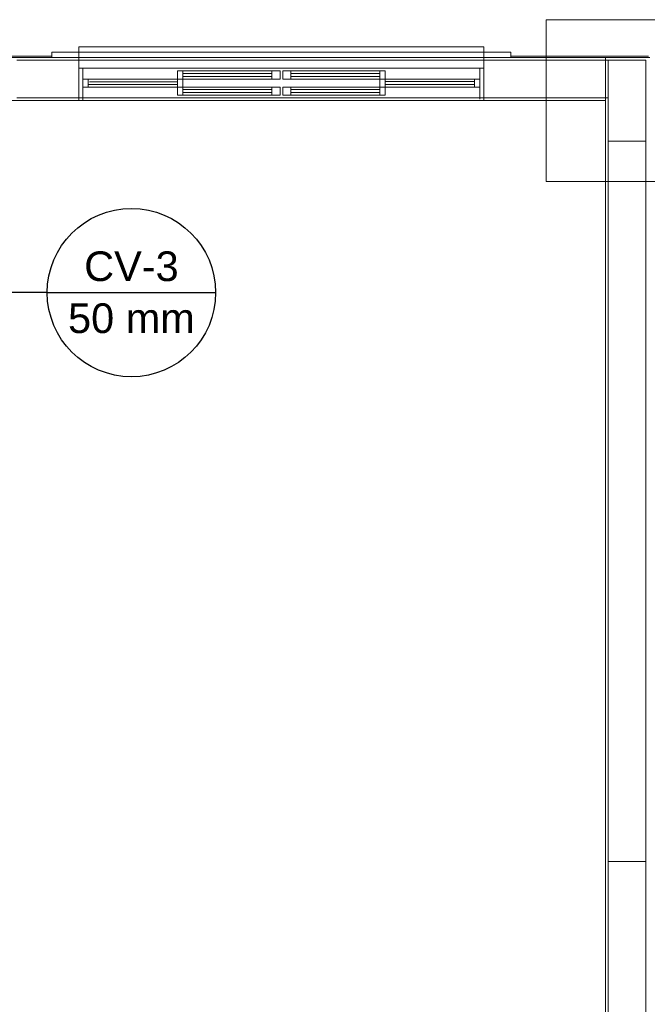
# Model space of a CAD drawing. Header units: millimetres. Extents: x -16331 to -10174, y -4135 to -3584.
# Tile 239 of 256: x -10354.16 to -10349.51, y -3945.35 to -3938.06. Entities that reach past the tile are written whole.
import ezdxf

# ---------------------------------------------------------------- set-up
doc = ezdxf.new("R2010")
doc.units = ezdxf.units.MM
doc.layers.add('A-DETL', color=7, linetype='Continuous', lineweight=5, true_color=0x00a600)
for name, color, linetype, lineweight in [('A-GLAZ', 7, 'Continuous', 5), ('I-WALL', 7, 'Continuous', 5), ('IFC-IfcFurnishingElement-Contorno', 250, 'Continuous', 5), ('IFC-IfcSlab-Contorno', 250, 'Continuous', 5), ('IFC-IfcSpace-Contorno', 250, 'Continuous', 5), ('IFC-IfcWall-Contorno', 250, 'Continuous', 5), ('IFC-IfcWallStandardCase-Contorno', 250, 'Continuous', 5), ('IFC-Pilar-Contorno', 83, 'Continuous', 5), ('IFC-Sapata-Contorno', 253, 'Continuous', 5), ('IFC-Viga-Contorno', 66, 'Continuous', 5)]:
    doc.layers.add(name, color=color, linetype=linetype, lineweight=lineweight)
doc.layers.add('A-WALL', color=7, linetype='Continuous')
doc.layers.add('CV-Indicação coluna', color=7, linetype='Continuous')
doc.styles.add('Arial', font='arial.ttf', dxfattribs={"height": 100})

msp = doc.modelspace()

# ---------------------------------------------------------------- linework, layer by layer
at = {"layer": 'A-DETL', "color": 7, "lineweight": 5}
for p, q in [((-10350.725, -3938.2552), (-10353.725, -3938.2552)), ((-10353.725, -3938.2552), (-10353.725, -3938.2952)), ((-10353.725, -3938.2952), (-10353.725, -3938.4152)), ((-10350.725, -3938.2952), (-10350.725, -3938.2552)), ((-10350.725, -3938.4152), (-10350.725, -3938.2952)), ((-10349.5249, -3938.3552), (-10349.8049, -3938.3552)), ((-10349.8049, -3938.3552), (-10349.8049, -3938.9552)), ((-10349.5249, -3938.9552), (-10349.5249, -3938.3552)), ((-10353.725, -3938.4152), (-10350.725, -3938.4152)), ((-10353.725, -3938.4152), (-10353.725, -3938.6552)), ((-10350.725, -3938.4152), (-10350.725, -3938.6552)), ((-10352.955, -3938.5552), (-10352.995, -3938.5552)), ((-10352.995, -3938.5552), (-10352.995, -3938.6152)), ((-10352.955, -3938.5552), (-10352.955, -3938.5732)), ((-10352.295, -3938.5552), (-10352.955, -3938.5552)), ((-10352.295, -3938.5732), (-10352.955, -3938.5732)), ((-10352.955, -3938.5732), (-10352.955, -3938.5952)), ((-10352.955, -3938.5952), (-10352.955, -3938.6152)), ((-10352.955, -3938.5952), (-10352.295, -3938.5952)), ((-10352.235, -3938.5552), (-10352.295, -3938.5552)), ((-10352.295, -3938.5732), (-10352.295, -3938.5552)), ((-10352.295, -3938.5952), (-10352.295, -3938.5732)), ((-10352.295, -3938.6152), (-10352.295, -3938.5952)), ((-10352.235, -3938.6152), (-10352.235, -3938.5552)), ((-10352.155, -3938.5552), (-10352.215, -3938.5552)), ((-10352.215, -3938.5552), (-10352.215, -3938.6152)), ((-10351.495, -3938.5552), (-10352.155, -3938.5552)), ((-10352.155, -3938.5552), (-10352.155, -3938.5732)), ((-10352.155, -3938.5732), (-10352.155, -3938.5952)), ((-10351.495, -3938.5732), (-10352.155, -3938.5732)), ((-10352.155, -3938.5952), (-10352.155, -3938.6152)), ((-10352.155, -3938.5952), (-10351.495, -3938.5952)), ((-10351.455, -3938.5552), (-10351.495, -3938.5552)), ((-10351.495, -3938.5732), (-10351.495, -3938.5552)), ((-10351.495, -3938.5952), (-10351.495, -3938.5732)), ((-10351.495, -3938.6152), (-10351.495, -3938.5952)), ((-10351.455, -3938.6152), (-10351.455, -3938.5552)), ((-10352.995, -3938.6152), (-10352.955, -3938.6152)), ((-10352.955, -3938.6152), (-10352.295, -3938.6152)), ((-10352.295, -3938.6152), (-10352.235, -3938.6152)), ((-10352.215, -3938.6152), (-10352.155, -3938.6152)), ((-10352.155, -3938.6152), (-10351.495, -3938.6152)), ((-10351.495, -3938.6152), (-10351.455, -3938.6152)), ((-10349.8049, -3938.9552), (-10349.5249, -3938.9552))]:
    msp.add_line(p, q, dxfattribs=at)
at = {"layer": 'A-GLAZ', "lineweight": 5}
for p, q in [((-10353.725, -3938.4152), (-10353.725, -3938.6552)), ((-10353.725, -3938.6552), (-10353.725, -3938.4152)), ((-10353.695, -3938.4152), (-10353.695, -3938.6552)), ((-10352.995, -3938.4352), (-10352.995, -3938.4952)), ((-10352.235, -3938.4352), (-10352.995, -3938.4352)), ((-10352.955, -3938.4352), (-10352.955, -3938.4952)), ((-10352.295, -3938.4532), (-10352.955, -3938.4532)), ((-10352.295, -3938.4352), (-10352.295, -3938.4952)), ((-10352.235, -3938.4952), (-10352.235, -3938.4352)), ((-10352.215, -3938.4352), (-10352.215, -3938.4952)), ((-10351.455, -3938.4352), (-10352.215, -3938.4352)), ((-10352.155, -3938.4352), (-10352.155, -3938.4952)), ((-10351.495, -3938.4532), (-10352.155, -3938.4532)), ((-10351.495, -3938.4352), (-10351.495, -3938.4952)), ((-10351.455, -3938.4952), (-10351.455, -3938.4352)), ((-10350.755, -3938.4152), (-10350.755, -3938.6452)), ((-10350.725, -3938.4152), (-10350.725, -3938.6552)), ((-10350.725, -3938.4152), (-10350.725, -3938.6552)), ((-10352.995, -3938.4952), (-10353.695, -3938.4952)), ((-10353.655, -3938.4952), (-10353.655, -3938.5552)), ((-10353.645, -3938.5152), (-10352.995, -3938.5152)), ((-10352.995, -3938.4952), (-10352.995, -3938.5552)), ((-10352.995, -3938.4952), (-10352.235, -3938.4952)), ((-10352.955, -3938.4752), (-10352.295, -3938.4752)), ((-10352.955, -3938.5552), (-10352.955, -3938.4952)), ((-10352.215, -3938.4952), (-10351.455, -3938.4952)), ((-10352.155, -3938.4752), (-10351.495, -3938.4752)), ((-10351.495, -3938.4952), (-10351.495, -3938.5552)), ((-10351.455, -3938.4952), (-10351.455, -3938.5552)), ((-10350.755, -3938.4952), (-10351.455, -3938.4952)), ((-10350.795, -3938.5132), (-10351.455, -3938.5132)), ((-10350.795, -3938.4952), (-10350.795, -3938.5552)), ((-10353.695, -3938.5552), (-10352.995, -3938.5552)), ((-10352.995, -3938.5352), (-10353.655, -3938.5352)), ((-10351.455, -3938.5352), (-10350.795, -3938.5352)), ((-10351.455, -3938.5552), (-10350.755, -3938.5552)), ((-10350.725, -3938.6552), (-10353.725, -3938.6552))]:
    msp.add_line(p, q, dxfattribs=at)
at = {"layer": 'A-WALL', "lineweight": 5}
for p, q in [((-10353.725, -3938.2952), (-10353.925, -3938.2952)), ((-10353.925, -3938.2952), (-10353.925, -3938.3352)), ((-10350.525, -3938.2952), (-10350.725, -3938.2952)), ((-10350.525, -3938.3352), (-10350.525, -3938.2952)), ((-10353.925, -3938.3352), (-10353.725, -3938.3352)), ((-10350.725, -3938.3352), (-10350.525, -3938.3352))]:
    msp.add_line(p, q, dxfattribs=at)
at = {"layer": 'CV-Indicação coluna'}
for q in [(-10354.7215, -3940.0783), (-10352.7118, -3940.0783)]:
    msp.add_line((-10353.9589, -3940.0783), q, dxfattribs=at)
msp.add_circle((-10353.3354, -3940.0783), 0.6236, dxfattribs=at)
at = {"layer": 'I-WALL', "lineweight": 5}
for p, q in [((-10353.725, -3938.3352), (-10355.7449, -3938.3352)), ((-10349.5049, -3938.3352), (-10350.725, -3938.3352)), ((-10354.6251, -3938.6552), (-10353.725, -3938.6552)), ((-10350.725, -3938.6552), (-10349.8249, -3938.6552)), ((-10349.8249, -3938.6552), (-10349.8249, -3946.4952))]:
    msp.add_line(p, q, dxfattribs=at)
at = {"layer": 'IFC-IfcFurnishingElement-Contorno', "lineweight": 5}
for p, q in [((-10353.725, -3938.2552), (-10353.725, -3938.2565)), ((-10350.725, -3938.2552), (-10353.725, -3938.2552)), ((-10353.725, -3938.2565), (-10353.725, -3938.2603)), ((-10353.725, -3938.2603), (-10353.725, -3938.2655)), ((-10353.725, -3938.2655), (-10353.725, -3938.2952)), ((-10350.725, -3938.2565), (-10350.725, -3938.2552)), ((-10350.725, -3938.2603), (-10350.725, -3938.2565)), ((-10350.725, -3938.2655), (-10350.725, -3938.2603)), ((-10350.725, -3938.2952), (-10350.725, -3938.2655))]:
    msp.add_line(p, q, dxfattribs=at)
at = {"layer": 'IFC-IfcSlab-Contorno', "lineweight": 5}
msp.add_line((-10355.5449, -3938.3352), (-10353.925, -3938.3352), dxfattribs=at)
at = {"layer": 'IFC-IfcSpace-Contorno', "lineweight": 5}
for p, q in [((-10349.8249, -3938.6552), (-10354.3524, -3938.6552)), ((-10349.8249, -3944.2552), (-10349.8249, -3938.6552)), ((-10349.8249, -3946.0502), (-10349.8249, -3944.2552))]:
    msp.add_line(p, q, dxfattribs=at)
at = {"layer": 'IFC-IfcWall-Contorno', "lineweight": 5}
for p, q in [((-10353.925, -3938.2952), (-10353.925, -3938.3252)), ((-10353.725, -3938.2952), (-10353.925, -3938.2952)), ((-10350.725, -3938.2952), (-10353.725, -3938.2952)), ((-10350.525, -3938.2952), (-10350.725, -3938.2952)), ((-10350.525, -3938.3252), (-10350.525, -3938.2952)), ((-10353.925, -3938.3252), (-10355.5449, -3938.3252)), ((-10354.1435, -3938.3352), (-10354.6249, -3938.3352)), ((-10354.6249, -3938.3352), (-10353.925, -3938.3352)), ((-10353.925, -3938.3352), (-10354.1435, -3938.3352)), ((-10353.925, -3938.3252), (-10353.925, -3938.3352)), ((-10353.725, -3938.3352), (-10353.925, -3938.3352)), ((-10353.925, -3938.3352), (-10353.725, -3938.3352)), ((-10352.3067, -3938.3352), (-10353.725, -3938.3352)), ((-10353.725, -3938.3352), (-10350.725, -3938.3352)), ((-10350.725, -3938.3352), (-10352.3067, -3938.3352)), ((-10350.525, -3938.3352), (-10350.725, -3938.3352)), ((-10350.725, -3938.3352), (-10350.525, -3938.3352)), ((-10350.525, -3938.3352), (-10350.525, -3938.3252)), ((-10349.5049, -3938.3252), (-10350.525, -3938.3252)), ((-10350.3976, -3938.3352), (-10350.525, -3938.3352)), ((-10350.525, -3938.3352), (-10349.8249, -3938.3352)), ((-10350.0281, -3938.3352), (-10350.3976, -3938.3352)), ((-10349.8249, -3938.3352), (-10350.0281, -3938.3352)), ((-10349.8249, -3938.614), (-10349.8249, -3938.3352)), ((-10349.8249, -3938.3352), (-10349.4949, -3938.3352)), ((-10354.6249, -3938.6552), (-10354.1435, -3938.6552)), ((-10354.1435, -3938.6552), (-10353.925, -3938.6552)), ((-10353.925, -3938.6552), (-10353.725, -3938.6552)), ((-10353.725, -3938.6552), (-10352.3067, -3938.6552)), ((-10352.3067, -3938.6552), (-10350.725, -3938.6552)), ((-10350.725, -3938.6552), (-10350.3976, -3938.6552)), ((-10350.3976, -3938.6552), (-10350.0281, -3938.6552)), ((-10350.0281, -3938.6552), (-10349.8249, -3938.6552)), ((-10349.8249, -3938.6552), (-10349.8249, -3938.614))]:
    msp.add_line(p, q, dxfattribs=at)
at = {"layer": 'IFC-IfcWallStandardCase-Contorno', "lineweight": 5}
for p, q in [((-10349.546, -3938.3352), (-10349.8249, -3938.3352)), ((-10349.8249, -3938.3352), (-10349.8249, -3938.6552)), ((-10349.5049, -3938.3352), (-10349.546, -3938.3352)), ((-10349.8249, -3938.6552), (-10349.8249, -3945.4452))]:
    msp.add_line(p, q, dxfattribs=at)
at = {"layer": 'IFC-Pilar-Contorno', "lineweight": 5}
for p, q in [((-10349.8049, -3938.3552), (-10349.8049, -3938.6352)), ((-10349.7688, -3938.3552), (-10349.8049, -3938.3552)), ((-10349.5249, -3938.3552), (-10349.7688, -3938.3552)), ((-10349.5249, -3938.4324), (-10349.5249, -3938.3552)), ((-10349.5249, -3938.9552), (-10349.5249, -3938.4324)), ((-10349.8049, -3938.6352), (-10349.8049, -3938.878)), ((-10349.8049, -3938.878), (-10349.8049, -3938.9552)), ((-10349.8049, -3938.9552), (-10349.5609, -3938.9552)), ((-10349.5609, -3938.9552), (-10349.5249, -3938.9552))]:
    msp.add_line(p, q, dxfattribs=at)
at = {"layer": 'IFC-Sapata-Contorno', "lineweight": 5}
for p, q in [((-10350.2649, -3938.0552), (-10350.2649, -3938.3552)), ((-10349.8049, -3938.0552), (-10350.2649, -3938.0552)), ((-10349.5249, -3938.0552), (-10349.8049, -3938.0552)), ((-10349.0649, -3938.0552), (-10349.5249, -3938.0552)), ((-10350.2649, -3938.3552), (-10350.2649, -3938.6352)), ((-10350.2649, -3938.6352), (-10350.2649, -3938.9552)), ((-10350.2649, -3938.9552), (-10350.2649, -3939.2552)), ((-10350.2649, -3939.2552), (-10349.8049, -3939.2552)), ((-10349.8049, -3939.2552), (-10349.5249, -3939.2552)), ((-10349.5249, -3939.2552), (-10349.0649, -3939.2552))]:
    msp.add_line(p, q, dxfattribs=at)
at = {"layer": 'IFC-Viga-Contorno', "lineweight": 5}
for p, q in [((-10350.2649, -3938.3552), (-10354.1851, -3938.3552)), ((-10349.8049, -3938.3552), (-10350.2649, -3938.3552)), ((-10349.8049, -3938.6352), (-10349.8049, -3938.3552)), ((-10354.1851, -3938.6352), (-10350.2649, -3938.6352)), ((-10350.2649, -3938.6352), (-10349.8049, -3938.6352)), ((-10349.5249, -3938.9552), (-10349.8049, -3938.9552)), ((-10349.8049, -3938.9552), (-10349.8049, -3939.2552)), ((-10349.5249, -3939.2552), (-10349.5249, -3938.9552)), ((-10349.8049, -3939.2552), (-10349.8049, -3944.2952)), ((-10349.5249, -3944.2952), (-10349.5249, -3939.2552)), ((-10349.8049, -3944.2952), (-10349.5249, -3944.2952)), ((-10349.8049, -3944.2952), (-10349.8049, -3946.0552)), ((-10349.5249, -3944.2952), (-10349.8049, -3944.2952)), ((-10349.5249, -3946.0552), (-10349.5249, -3944.2952))]:
    msp.add_line(p, q, dxfattribs=at)

# ---------------------------------------------------------------- texts
at = {"layer": 'CV-Indicação coluna', "char_height": 0.22, "attachment_point": 8, "line_spacing_factor": 0.6, "style": 'Arial'}
for s, insert, width in [('CV-3', (-10353.3354, -3939.9957), 1.400488), ('50 mm', (-10353.3354, -3940.3809), 1.878384)]:
    msp.add_mtext(s, dxfattribs=dict(at, insert=insert, width=width))

doc.saveas('drawing.dxf')
